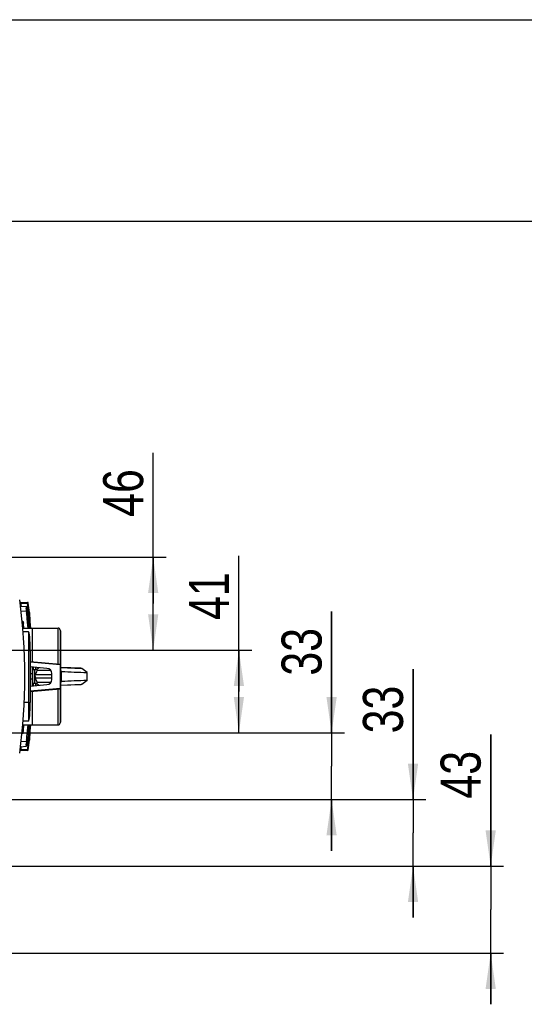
# Model space of a CAD drawing. Header units: inches. Extents: x 0 to 117, y 0 to 83.
# Tile 56 of 57: x 58 to 68, y 63 to 83. Entities that reach past the tile are written whole.
import ezdxf

# ---------------------------------------------------------------- set-up
doc = ezdxf.new("R2010")
doc.units = ezdxf.units.IN
doc.header["$LTSCALE"] = 6.431102
doc.header["$MEASUREMENT"] = 0
doc.layers.get('0').update_dxf_attribs({"linetype": 'CONTINUOUS'})
doc.styles.get("Standard").update_dxf_attribs({"font": 'txt', "width": 0.8})
doc.dimstyles.new('DIMSTYLE_1', dxfattribs={"dimtxt": 0.78125, "dimasz": 0.7, "dimexe": 0.18, "dimexo": 0.0625, "dimgap": 0.09, "dimtad": 1, "dimdec": 0, "dimzin": 4, "dimdsep": 46, "dimtxsty": 'STANDARD', "dimblk": '_FILLED', "dimblk1": '_FILLED', "dimblk2": '_FILLED', "dimcen": 0.09, "dimadec": 0, "dimazin": 0, "dimtfac": 1, "dimtdec": 0, "dimtofl": 0, "dimtmove": 0, "dimatfit": 3, "dimldrblk": '_FILLED', "dimfxl": 1, "dimtolj": 1, "dimtzin": 4, "dimarcsym": 0})
doc.dimstyles.new('DIMSTYLE_2', dxfattribs={"dimtxt": 0.78125, "dimasz": 0.7, "dimexe": 0.18, "dimexo": 0.0625, "dimgap": 0.09, "dimtad": 1, "dimdec": 3, "dimzin": 4, "dimdsep": 46, "dimtxsty": 'STANDARD', "dimblk": '_FILLED', "dimblk1": '_FILLED', "dimblk2": '_FILLED', "dimcen": 0.09, "dimadec": 0, "dimazin": 0, "dimtfac": 1, "dimtdec": 3, "dimtofl": 0, "dimtmove": 0, "dimatfit": 3, "dimldrblk": '_FILLED', "dimfxl": 1, "dimtolj": 1, "dimtzin": 4, "dimarcsym": 0})

# ---------------------------------------------------------------- blocks, each defined once
blk = doc.blocks.new('_FILLED')
at = {"color": 0, "linetype": 'BYBLOCK'}
blk.add_solid([(0, 0), (-1, 0.143), (-1, -0.143)], dxfattribs=at)
blk = doc.blocks.new('*D4')
at = {"color": 7, "linetype": 'CONTINUOUS'}
for p, q in [((60.274, 71.29), (60.274, 74.233)), ((53.811, 72.196), (60.524, 72.196)), ((60.274, 72.196), (60.274, 71.29)), ((60.274, 70.383), (60.274, 71.29)), ((55.048, 70.383), (60.524, 70.383))]:
    blk.add_line(p, q, dxfattribs=at)
at = {"color": 7, "linetype": 'CONTINUOUS', "xscale": 0.7, "yscale": 0.7, "zscale": 0.7}
for p, rotation in [((60.274, 72.196), 90), ((60.274, 70.383), 270)]:
    blk.add_blockref('_FILLED', p, dxfattribs=dict(at, rotation=rotation))
at = {"color": 7, "linetype": 'CONTINUOUS', "insert": (59.297, 72.983), "char_height": 0.7812, "width": 1.25, "attachment_point": 1, "rotation": 90, "line_spacing_factor": 0.9}
blk.add_mtext('46', dxfattribs=at)
blk = doc.blocks.new('*D5')
at = {"color": 7, "linetype": 'CONTINUOUS'}
for p, q in [((61.946, 69.576), (61.946, 72.222)), ((55.048, 70.383), (62.196, 70.383)), ((61.946, 70.383), (61.946, 69.576)), ((61.946, 68.769), (61.946, 69.576)), ((55.048, 68.769), (62.196, 68.769))]:
    blk.add_line(p, q, dxfattribs=at)
at = {"color": 7, "linetype": 'CONTINUOUS', "xscale": 0.7, "yscale": 0.7, "zscale": 0.7}
for p, rotation in [((61.946, 70.383), 90), ((61.946, 68.769), 270)]:
    blk.add_blockref('_FILLED', p, dxfattribs=dict(at, rotation=rotation))
at = {"color": 7, "linetype": 'CONTINUOUS', "insert": (60.97, 70.972), "char_height": 0.7812, "width": 1.25, "attachment_point": 1, "rotation": 90, "line_spacing_factor": 0.9}
blk.add_mtext('41', dxfattribs=at)
blk = doc.blocks.new('*D6')
at = {"color": 7, "linetype": 'CONTINUOUS'}
for p, q in [((63.754, 68.769), (63.754, 71.136)), ((63.754, 71.136), (63.754, 68.119)), ((55.048, 68.769), (64.004, 68.769)), ((63.754, 66.47), (63.754, 68.119)), ((55.284, 67.47), (64.004, 67.47)), ((63.754, 67.47), (63.754, 66.47))]:
    blk.add_line(p, q, dxfattribs=at)
at = {"color": 7, "linetype": 'CONTINUOUS', "xscale": 0.7, "yscale": 0.7, "zscale": 0.7}
for p, rotation in [((63.754, 68.769), 270), ((63.754, 67.47), 90)]:
    blk.add_blockref('_FILLED', p, dxfattribs=dict(at, rotation=rotation))
at = {"color": 7, "linetype": 'CONTINUOUS', "insert": (62.778, 69.886), "char_height": 0.7812, "width": 1.25, "attachment_point": 1, "rotation": 90, "line_spacing_factor": 0.9}
blk.add_mtext('33', dxfattribs=at)
blk = doc.blocks.new('*D7')
at = {"color": 7, "linetype": 'CONTINUOUS'}
for p, q in [((65.343, 67.47), (65.343, 70.011)), ((65.343, 70.011), (65.343, 66.82)), ((55.284, 67.47), (65.593, 67.47)), ((65.343, 65.171), (65.343, 66.82)), ((55.048, 66.171), (65.593, 66.171)), ((65.343, 66.171), (65.343, 65.171))]:
    blk.add_line(p, q, dxfattribs=at)
at = {"color": 7, "linetype": 'CONTINUOUS', "xscale": 0.7, "yscale": 0.7, "zscale": 0.7}
for p, rotation in [((65.343, 67.47), 270), ((65.343, 66.171), 90)]:
    blk.add_blockref('_FILLED', p, dxfattribs=dict(at, rotation=rotation))
at = {"color": 7, "linetype": 'CONTINUOUS', "insert": (64.366, 68.761), "char_height": 0.7812, "width": 1.25, "attachment_point": 1, "rotation": 90, "line_spacing_factor": 0.9}
blk.add_mtext('33', dxfattribs=at)
blk = doc.blocks.new('*D8')
at = {"color": 7, "linetype": 'CONTINUOUS'}
for p, q in [((66.858, 66.171), (66.858, 68.739)), ((66.858, 68.739), (66.858, 65.324)), ((55.087, 66.171), (67.108, 66.171)), ((66.858, 63.478), (66.858, 65.324)), ((55.083, 64.478), (67.108, 64.478)), ((66.858, 64.478), (66.858, 63.478))]:
    blk.add_line(p, q, dxfattribs=at)
at = {"color": 7, "linetype": 'CONTINUOUS', "xscale": 0.7, "yscale": 0.7, "zscale": 0.7}
for p, rotation in [((66.858, 66.171), 270), ((66.858, 64.478), 90)]:
    blk.add_blockref('_FILLED', p, dxfattribs=dict(at, rotation=rotation))
at = {"color": 7, "linetype": 'CONTINUOUS', "insert": (65.881, 67.489), "char_height": 0.7812, "width": 1.25, "attachment_point": 1, "rotation": 90, "line_spacing_factor": 0.9}
blk.add_mtext('43', dxfattribs=at)

msp = doc.modelspace()

# ---------------------------------------------------------------- linework, layer by layer
at = {"color": 7, "linetype": 'CONTINUOUS'}
for p, q in [((0, 82.6772), (116.9291, 82.6772)), ((112.7953, 78.7402), (4.1339, 78.7402)), ((57.6856, 71.2415), (57.7946, 71.2319)), ((57.6893, 71.3179), (57.8213, 71.3156)), ((57.6924, 71.3046), (57.6893, 71.3176)), ((57.694, 71.2981), (57.8218, 71.2959)), ((57.6948, 71.2917), (57.694, 71.2981)), ((57.6965, 71.2788), (57.6948, 71.2917)), ((57.6981, 71.2659), (57.6965, 71.2788)), ((57.8218, 71.2959), (57.8233, 71.2841)), ((57.6955, 71.1501), (57.8017, 71.1409)), ((57.8017, 71.1409), (57.8049, 71.1135)), ((57.8109, 71.0585), (57.8119, 71.0496)), ((57.8186, 71.1895), (57.835, 71.1897)), ((57.8202, 71.1758), (57.8353, 71.1759)), ((57.8422, 71.116), (57.8271, 71.1159)), ((57.8487, 71.061), (57.8332, 71.061)), ((57.8336, 71.2015), (57.835, 71.1897)), ((57.835, 71.1897), (57.8401, 71.1903)), ((57.8353, 71.1759), (57.835, 71.1885)), ((57.8353, 71.1759), (57.8361, 71.1692)), ((57.8361, 71.1692), (57.8376, 71.156)), ((57.8376, 71.156), (57.84, 71.136)), ((57.84, 71.136), (57.8415, 71.1227)), ((57.8401, 71.1903), (57.8447, 71.1908)), ((57.8415, 71.1227), (57.8422, 71.116)), ((57.8447, 71.1908), (57.8482, 71.1912)), ((57.8482, 71.1912), (57.8503, 71.1915)), ((57.8487, 71.061), (57.8564, 71.0619)), ((57.8564, 71.0619), (57.8644, 71.0627)), ((57.7333, 70.9417), (57.7174, 70.9475)), ((57.7355, 70.9181), (57.7196, 70.9239)), ((57.7411, 70.8539), (57.7355, 70.9181)), ((57.7426, 70.8357), (57.7411, 70.8539)), ((57.7295, 70.8151), (58.4171, 70.8151)), ((57.8423, 70.7398), (57.7363, 70.7398)), ((57.7443, 70.8151), (57.7426, 70.8357)), ((57.8423, 70.7398), (57.8423, 69.0006)), ((57.921, 70.1572), (57.921, 70.8151)), ((58.4171, 70.1138), (58.4171, 70.8151)), ((58.4565, 70.7757), (58.4565, 70.1104)), ((58.4683, 70.76), (58.4565, 70.76)), ((58.4683, 70.76), (58.4683, 69.9733)), ((57.8423, 70.3798), (57.7592, 70.3798)), ((57.8738, 70.3784), (57.8738, 69.362)), ((57.8738, 70.1614), (58.4565, 70.1104)), ((57.8738, 70.1574), (58.4565, 70.1064)), ((58.4565, 70.1064), (58.4565, 69.634)), ((58.2006, 70.0277), (57.8768, 70.056)), ((57.8777, 70.0563), (57.8777, 69.6841)), ((57.925, 69.9194), (57.8777, 69.9194)), ((57.925, 69.6886), (57.925, 70.0518)), ((57.9407, 70.0056), (57.9407, 70.0504)), ((57.9407, 70.0056), (57.9801, 70.0056)), ((57.9604, 70.0056), (57.9604, 69.7348)), ((58.299, 69.8998), (57.9729, 69.8998)), ((57.9801, 70.047), (57.9801, 70.0056)), ((57.9801, 70.0056), (57.9833, 70.0071)), ((57.9833, 70.0071), (57.9918, 70.0111)), ((58.2814, 69.9854), (58.0111, 69.9854)), ((58.0354, 70.0323), (58.0498, 70.0397)), ((58.299, 69.8112), (58.299, 69.9293)), ((58.8712, 70.0299), (58.4683, 70.0475)), ((58.4683, 70.0444), (58.8798, 70.0265)), ((58.484, 69.9727), (58.4683, 69.9733)), ((58.484, 69.7678), (58.484, 69.9726)), ((58.8711, 70.0298), (58.8798, 70.0265)), ((58.9846, 69.9472), (58.8798, 70.0265)), ((57.8768, 69.6844), (58.2006, 69.7127)), ((57.925, 69.821), (57.8777, 69.821)), ((57.9801, 69.7348), (57.9407, 69.7348)), ((57.9407, 69.69), (57.9407, 69.7348)), ((57.9729, 69.8406), (58.299, 69.8406)), ((57.9801, 69.7348), (57.9801, 69.6934)), ((57.986, 69.732), (57.9801, 69.7348)), ((57.9918, 69.7293), (57.986, 69.732)), ((58.0111, 69.755), (58.0097, 69.7585)), ((58.2814, 69.755), (58.0111, 69.755)), ((58.4683, 69.7671), (58.484, 69.7678)), ((58.4683, 69.7671), (58.4683, 68.9805)), ((58.8798, 69.714), (58.4683, 69.6961)), ((58.8712, 69.7105), (58.4683, 69.6929)), ((58.8798, 69.714), (58.8711, 69.7106)), ((58.9846, 69.7933), (58.8798, 69.714)), ((58.4565, 69.634), (57.8738, 69.583)), ((57.8738, 69.5791), (58.4565, 69.6301)), ((57.921, 68.9253), (57.921, 69.5832)), ((58.4171, 68.9253), (58.4171, 69.6266)), ((58.4565, 69.6301), (58.4565, 68.965)), ((57.8423, 69.3606), (57.7591, 69.3606)), ((57.8423, 69.0006), (57.7361, 69.0006)), ((58.4683, 68.9805), (58.4565, 68.9805)), ((57.7139, 68.7561), (57.7294, 68.7618)), ((57.734, 68.822), (57.7195, 68.818)), ((57.7355, 68.8247), (57.7196, 68.8189)), ((57.7203, 68.7871), (57.7262, 68.7887)), ((57.7262, 68.7887), (57.7292, 68.7896)), ((57.7292, 68.7896), (57.7322, 68.7904)), ((57.7293, 68.9253), (58.4171, 68.9253)), ((57.7294, 68.7618), (57.7322, 68.7904)), ((57.7328, 68.7919), (57.7322, 68.7904)), ((57.7333, 68.7941), (57.7328, 68.7919)), ((57.7341, 68.8003), (57.7333, 68.7941)), ((57.734, 68.822), (57.7344, 68.8129)), ((57.7355, 68.8247), (57.7375, 68.8466)), ((57.8017, 68.6019), (57.6955, 68.5927)), ((57.8009, 68.59), (57.8002, 68.5783)), ((57.8049, 68.6293), (57.8017, 68.6019)), ((57.8119, 68.6932), (57.8109, 68.6843)), ((57.8186, 68.5533), (57.835, 68.5531)), ((57.8202, 68.567), (57.8353, 68.5669)), ((57.8422, 68.6267), (57.8271, 68.6269)), ((57.835, 68.5531), (57.8321, 68.5295)), ((57.8332, 68.6818), (57.8487, 68.6818)), ((57.8353, 68.5669), (57.835, 68.5543)), ((57.8361, 68.5735), (57.8353, 68.5669)), ((57.8369, 68.5802), (57.8361, 68.5735)), ((57.8384, 68.5935), (57.8369, 68.5802)), ((57.84, 68.6068), (57.8384, 68.5935)), ((57.8422, 68.6267), (57.84, 68.6068)), ((57.8437, 68.6377), (57.8423, 68.6273)), ((57.8487, 68.6817), (57.8564, 68.6809)), ((57.8564, 68.6809), (57.8644, 68.6801)), ((57.6856, 68.5013), (57.7946, 68.5109)), ((57.8213, 68.4272), (57.6893, 68.4249)), ((57.693, 68.441), (57.694, 68.4447)), ((57.694, 68.4447), (57.6948, 68.4511)), ((57.694, 68.4447), (57.8218, 68.4469)), ((57.6948, 68.4511), (57.6956, 68.4576)), ((57.6956, 68.4576), (57.6965, 68.464)), ((57.6965, 68.464), (57.6973, 68.4705)), ((57.6973, 68.4705), (57.6989, 68.4833)), ((57.6989, 68.4833), (57.7006, 68.4962)), ((57.7006, 68.4962), (57.7009, 68.4994)), ((57.7009, 68.4994), (57.7014, 68.5027)), ((57.8307, 68.5177), (57.8278, 68.4941)), ((57.8321, 68.5295), (57.8307, 68.5177))]:
    msp.add_line(p, q, dxfattribs=at)
msp.add_lwpolyline([(57.7294, 68.7618), (57.7302, 68.7621), (57.7323, 68.7633), (57.7342, 68.765), (57.7357, 68.7671), (57.7366, 68.7694), (57.7371, 68.7717)], dxfattribs=at)
for centre, radius, start, end in [((46.7474, 69.8714), 11.0236, 352.20007, 7.79988), ((57.6895, 71.3336), 0.0157, 187.61161, 269), ((60.1233, 71.9008), 2.5029, 193.78025, 193.93268), ((46.7472, 69.8714), 11.0394, 7.12205, 7.25701), ((57.7925, 71.2084), 0.0236, 6.92656, 85), ((57.821, 71.2998), 0.0157, 7.35032, 89), ((46.7477, 69.8714), 11.1654, 6.84159, 7.26887), ((46.7474, 69.8714), 11.1811, 6.38942, 7.35032), ((55.3576, 71.0084), 2.4476, 3.92355, 4.40576), ((48.4637, 70.5469), 9.3569, 3.71276, 3.85425), ((61.0556, 71.3669), 3.2617, 183.7626, 183.97372), ((46.796, 69.8724), 11.0786, 6.14619, 6.43207), ((46.7847, 69.8712), 11.09, 4.88254, 6.09958), ((46.7868, 69.8714), 11.1102, 4.87257, 6.92656), ((55.611, 70.8071), 2.2525, 7.59627, 7.88267), ((58.8635, 71.1999), 1.0242, 185.30994, 186.07864), ((59.2691, 71.2429), 1.4321, 186.06898, 187.0835), ((59.5186, 71.2733), 1.6834, 187.06435, 187.24286), ((46.7396, 69.8716), 11.1726, 4.84404, 6.11087), ((59.1216, 71.2107), 1.266, 184.30503, 184.55075), ((59.4203, 71.2354), 1.5658, 184.585, 185.64149), ((60.0344, 71.2951), 2.1828, 185.61481, 186.11073), ((46.7351, 69.8712), 11.1925, 4.82279, 6.11119), ((57.7292, 70.9306), 0.0118, 5.50288, 70), ((46.7349, 69.8714), 11.0571, 4.88524, 5.50288), ((58.4171, 70.7757), 0.0394, 0, 90), ((56.8712, 72.3824), 2.6228, 295.29496, 296.04011), ((55.6415, 69.8491), 2.3735, 3.2929, 4.11324), ((57.4589, 71.178), 1.2826, 296.07, 296.71026), ((58.2006, 69.9293), 0.0984, 0, 90), ((55.6415, 69.8914), 2.3735, 355.88676, 356.7071), ((58.2006, 69.8112), 0.0984, 270, 360), ((46.7334, 69.8718), 11.1943, 353.88891, 355.16507), ((58.4171, 68.9647), 0.0394, 270, 360), ((46.7349, 69.8714), 11.0571, 354.29288, 355.09103), ((45.9443, 69.8786), 11.8382, 354.99888, 355.20655), ((45.6327, 69.9055), 12.151, 355.20306, 355.37287), ((46.7845, 69.8716), 11.0901, 353.90041, 355.10517), ((46.7868, 69.8714), 11.1102, 353.07344, 355.11523), ((46.7364, 69.8715), 11.1758, 353.8893, 355.14362), ((55.4872, 68.7236), 2.3175, 355.19556, 355.612), ((55.0082, 68.7594), 2.7978, 355.63177, 356.28769), ((60.8855, 68.3871), 3.0912, 176.01498, 176.23694), ((46.7935, 69.8707), 11.0811, 353.56801, 353.85381), ((46.7474, 69.8714), 11.1811, 352.64968, 353.61058), ((58.7241, 68.5562), 0.8841, 174.42944, 174.71534), ((59.006, 68.5284), 1.1674, 173.7156, 174.4133), ((59.2097, 68.5064), 1.3723, 173.52619, 173.73488), ((59.3802, 68.4867), 1.5439, 172.74345, 173.51228), ((58.9692, 68.5449), 1.1131, 175.22568, 175.76336), ((59.2638, 68.5203), 1.4088, 174.77249, 175.22917), ((59.6466, 68.4854), 1.7931, 174.39032, 174.77424), ((60.0917, 68.4417), 2.2404, 174.06358, 174.39106), ((60.4937, 68.4001), 2.6445, 173.92349, 174.06862), ((57.6895, 68.4092), 0.0157, 91, 172.38839), ((57.7925, 68.5344), 0.0236, 275, 353.07344), ((57.821, 68.4429), 0.0157, 271, 352.65257), ((46.7477, 69.8714), 11.1654, 352.67009, 352.91425)]:
    msp.add_arc(centre, radius, start, end, dxfattribs=at)
for centre, major_axis, ratio, start_param, end_param in [((57.8423, 70.3784), (0, -0.3614), 0.0871557, 1.5707963, 3.1415927), ((21.8258, 71.643), (50.9612, -2.2166), 0.0022798, -0.7678519, -0.753605), ((58.8707, 69.8702), (0, 0.9314), 0.1227857, -1.6535202, -1.4880724), ((21.8258, 68.0974), (50.9612, 2.2166), 0.0022798, 0.753605, 0.7678519), ((57.8423, 69.362), (0, 0.3614), 0.0871557, -3.1415927, -1.5707963)]:
    msp.add_ellipse(centre, major_axis=major_axis, ratio=ratio, start_param=start_param, end_param=end_param, dxfattribs=at)
for points, knots in [([(57.694, 71.2981), (57.6903, 71.2977), (57.6848, 71.2976), (57.6811, 71.2959), (57.6786, 71.2965), (57.6786, 71.2961)], [0, 0, 0, 0, 0.7082642, 0.92394, 1, 1, 1, 1]), ([(57.7946, 71.2319), (57.7954, 71.2319), (57.7944, 71.227), (57.7964, 71.2217), (57.7966, 71.2098), (57.7975, 71.2014), (57.7979, 71.1964)], [0, 0, 0, 0, 0.0684006, 0.2658132, 0.5822858, 1, 1, 1, 1]), ([(57.8218, 71.2959), (57.8218, 71.2981), (57.8217, 71.3046), (57.8217, 71.3111), (57.8214, 71.3153)], [0, 0, 0, 0, 0.3453295, 1, 1, 1, 1]), ([(57.8218, 71.2959), (57.8254, 71.2964), (57.831, 71.2964), (57.8347, 71.2981), (57.8372, 71.2975), (57.8372, 71.2979)], [0, 0, 0, 0, 0.707973, 0.9238882, 1, 1, 1, 1]), ([(57.8017, 71.1408), (57.8048, 71.1412), (57.8098, 71.1419), (57.8173, 71.1423), (57.8204, 71.1437), (57.8241, 71.1429), (57.824, 71.1435)], [0, 0, 0, 0, 0.4087987, 0.7101311, 0.9153965, 1, 1, 1, 1]), ([(57.8591, 71.1157), (57.8597, 71.1114), (57.8518, 71.1062), (57.8458, 71.1053), (57.8437, 71.1051)], [0, 0, 0, 0, 0.6739655, 1, 1, 1, 1]), ([(57.8489, 71.1826), (57.8496, 71.1835), (57.8506, 71.1855), (57.8508, 71.1877), (57.8507, 71.1888)], [0, 0, 0, 0, 0.5194342, 1, 1, 1, 1]), ([(57.7333, 70.9417), (57.7354, 70.9409), (57.7341, 70.93), (57.7357, 70.9237), (57.7357, 70.918)], [0, 0, 0, 0, 0.2897052, 1, 1, 1, 1]), ([(57.7355, 70.9181), (57.7374, 70.9174), (57.7415, 70.916), (57.7421, 70.911), (57.7412, 70.9094)], [0, 0, 0, 0, 0.5196129, 1, 1, 1, 1]), ([(57.8423, 70.3798), (57.8463, 70.3798), (57.8535, 70.3796), (57.864, 70.3798), (57.8689, 70.3785), (57.8738, 70.3792), (57.8738, 70.3784)], [0, 0, 0, 0, 0.381972, 0.7056832, 0.9223097, 1, 1, 1, 1]), ([(57.9694, 69.8702), (57.9694, 69.8734), (57.9698, 69.8832), (57.97, 69.8937), (57.9729, 69.8998)], [0, 0, 0, 0, 0.3187509, 1, 1, 1, 1]), ([(57.9694, 69.8702), (57.9694, 69.867), (57.9698, 69.8572), (57.97, 69.8467), (57.9729, 69.8406)], [0, 0, 0, 0, 0.3187565, 1, 1, 1, 1]), ([(57.8423, 69.3606), (57.8463, 69.3606), (57.8535, 69.3608), (57.864, 69.3606), (57.8689, 69.3619), (57.8738, 69.3612), (57.8738, 69.362)], [0, 0, 0, 0, 0.3819722, 0.7056837, 0.9223105, 1, 1, 1, 1]), ([(57.7322, 68.7904), (57.7341, 68.7911), (57.7382, 68.7923), (57.7388, 68.7973), (57.7379, 68.7989)], [0, 0, 0, 0, 0.5238644, 1, 1, 1, 1]), ([(57.7417, 68.8184), (57.7418, 68.8198), (57.7383, 68.8212), (57.736, 68.8212), (57.7349, 68.8212)], [0, 0, 0, 0, 0.5410147, 1, 1, 1, 1]), ([(57.7355, 68.8247), (57.7374, 68.8254), (57.7415, 68.8268), (57.7421, 68.8318), (57.7412, 68.8334)], [0, 0, 0, 0, 0.5196129, 1, 1, 1, 1]), ([(57.8017, 68.602), (57.8054, 68.6015), (57.8127, 68.6001), (57.8207, 68.601), (57.824, 68.5993)], [0, 0, 0, 0, 0.500029, 1, 1, 1, 1]), ([(57.8503, 68.5513), (57.8504, 68.5517), (57.8479, 68.5511), (57.8441, 68.5527), (57.8386, 68.5527), (57.835, 68.5531)], [0, 0, 0, 0, 0.0758405, 0.2914812, 1, 1, 1, 1]), ([(57.8507, 68.554), (57.8512, 68.5589), (57.8441, 68.5656), (57.8374, 68.5667), (57.8353, 68.5669)], [0, 0, 0, 0, 0.6979776, 1, 1, 1, 1]), ([(57.8576, 68.614), (57.8582, 68.6188), (57.8511, 68.6254), (57.8443, 68.6266), (57.8422, 68.6267)], [0, 0, 0, 0, 0.6980892, 1, 1, 1, 1]), ([(57.8591, 68.6271), (57.8597, 68.6314), (57.8518, 68.6365), (57.8458, 68.6375), (57.8437, 68.6377)], [0, 0, 0, 0, 0.6729529, 1, 1, 1, 1]), ([(57.694, 68.4447), (57.6903, 68.4451), (57.6848, 68.4452), (57.6811, 68.4469), (57.6786, 68.4463), (57.6786, 68.4467)], [0, 0, 0, 0, 0.7079762, 0.9238908, 1, 1, 1, 1]), ([(57.6893, 68.4249), (57.6889, 68.4249), (57.6902, 68.4274), (57.69, 68.4314), (57.6921, 68.4372), (57.693, 68.441)], [0, 0, 0, 0, 0.0736327, 0.2855507, 1, 1, 1, 1]), ([(57.7966, 68.5295), (57.7964, 68.5274), (57.7958, 68.5214), (57.7954, 68.5154), (57.7948, 68.5116)], [0, 0, 0, 0, 0.3659374, 1, 1, 1, 1]), ([(57.8218, 68.4469), (57.8218, 68.4447), (57.8217, 68.4382), (57.8218, 68.4317), (57.8214, 68.4275)], [0, 0, 0, 0, 0.34634, 1, 1, 1, 1]), ([(57.8372, 68.4449), (57.8372, 68.4453), (57.8347, 68.4447), (57.831, 68.4464), (57.8255, 68.4464), (57.8218, 68.4469)], [0, 0, 0, 0, 0.0758474, 0.2914912, 1, 1, 1, 1])]:
    msp.add_open_spline(points, degree=3, knots=knots, dxfattribs=at)
for points in [[(57.8353, 71.1759), (57.838, 71.1761), (57.8407, 71.1768), (57.8432, 71.178)], [(57.8422, 71.116), (57.8451, 71.1162), (57.8479, 71.117), (57.8504, 71.1183)], [(57.8432, 71.178), (57.8454, 71.1791), (57.8475, 71.1806), (57.8489, 71.1826)], [(57.8504, 71.1183), (57.8542, 71.1202), (57.8581, 71.1246), (57.8576, 71.1288)], [(57.9729, 69.8998), (57.9863, 69.928), (57.9995, 69.9564), (58.0111, 69.9854)], [(58.0097, 69.7585), (57.9984, 69.7863), (57.9858, 69.8135), (57.9729, 69.8406)], [(58.0498, 69.7007), (58.0308, 69.7108), (58.0113, 69.7201), (57.9918, 69.7293)], [(57.7344, 68.8129), (57.7345, 68.8087), (57.7345, 68.8045), (57.7341, 68.8003)]]:
    msp.add_open_spline(points, degree=3, dxfattribs=at)

# ---------------------------------------------------------------- dimensions: what is measured, and where the dimension line sits
for base, p1, p2, angle, dimstyle, picture, middle in [((60.2735, 70.3832), (53.8113, 72.1963), (55.0481, 70.3832), 270, 'DIMSTYLE_1', '*D4', (59.6876, 73.6081)), ((61.9465, 68.769), (55.0481, 70.3832), (55.0482, 68.769), 270, 'DIMSTYLE_1', '*D5', (61.3605, 71.5971)), ((63.7541, 67.4698), (55.0482, 68.769), (55.2837, 67.4698), 270, 'DIMSTYLE_1', '*D6', (63.1681, 70.5105)), ((65.3429, 66.1706), (55.2837, 67.4698), (55.0481, 66.1706), 270, 'DIMSTYLE_1', '*D7', (64.7569, 69.3857)), ((66.8577, 66.1706), (55.0828, 64.4777), (55.0875, 66.1706), 90, 'DIMSTYLE_2', '*D8', (66.2718, 68.1145))]:
    dim = msp.add_linear_dim(base=base, p1=p1, p2=p2, angle=angle, dimstyle=dimstyle, dxfattribs=at)
    dim.commit()
    dim.dimension.update_dxf_attribs({"geometry": picture, "text_midpoint": middle, "dimtype": 160})

doc.saveas('drawing.dxf')
